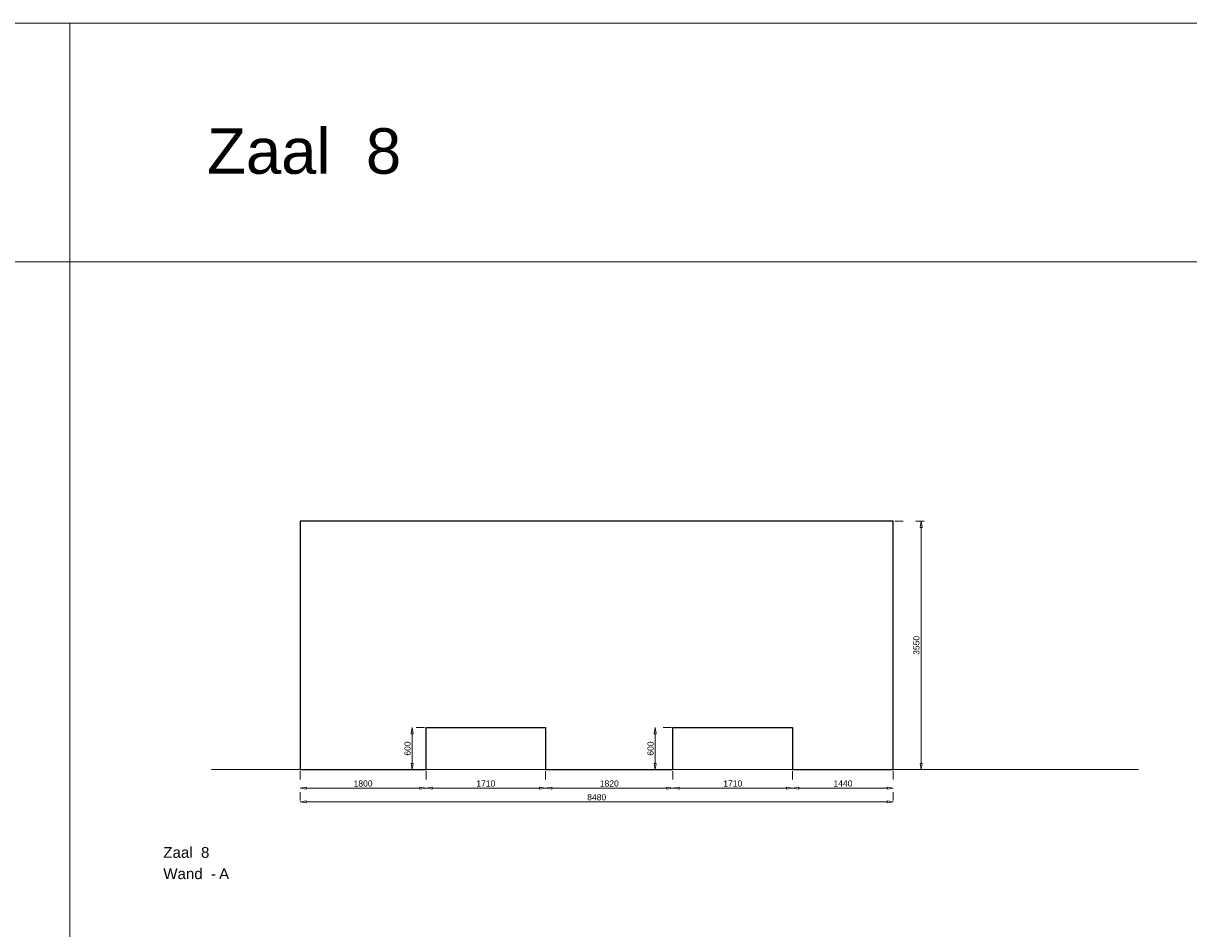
# Model space of a CAD drawing. Header units: millimetres. Extents: x 0 to 331873, y -101826 to 236919.
# Tile 56 of 57: x 298554 to 315213, y 166327 to 179271. Entities that reach past the tile are written whole.
import ezdxf

# ---------------------------------------------------------------- set-up
doc = ezdxf.new("R2010")
doc.units = ezdxf.units.MM
doc.header["$LTSCALE"] = 10
doc.linetypes.add('ACAD_ISO03W100', pattern=[30, 12, -18])
for name, color, linetype, lineweight in [('25-Staal-B', 150, 'Continuous', 25), ('^ 0-Staal-txt', 7, 'Continuous', 0), ('Layer1', 252, 'Continuous', 0)]:
    doc.layers.add(name, color=color, linetype=linetype, lineweight=lineweight)
doc.layers.add('DIM-DIM', color=7, linetype='Continuous')
doc.styles.add('Arial', font='arial.ttf')
doc.dimstyles.new('dim-11', dxfattribs={"dimscale": 35, "dimtxt": 2.5, "dimasz": 2.5, "dimexe": 1.25, "dimexo": 0.625, "dimtad": 1, "dimdec": 0, "dimtxsty": 'Arial', "dimblk": 'CLOSEDBLANK', "dimcen": 3, "dimclrd": 252, "dimclre": 252, "dimclrt": 7, "dimadec": 0, "dimazin": 0, "dimtfac": 1, "dimtdec": 0, "dimtmove": 0, "dimatfit": 3, "dimldrblk": 'CLOSEDBLANK', "dimfxl": 1, "dimlwd": 0, "dimlwe": 0, "dimarcsym": 0})

# ---------------------------------------------------------------- blocks, each defined once
blk = doc.blocks.new('_ClosedBlank')
at = {"color": 0, "linetype": 'ByBlock', "lineweight": -2}
for p, q in [((-1, 0.17), (0, 0)), ((-1, 0.17), (-1, -0.17)), ((0, 0), (-1, -0.17))]:
    blk.add_line(p, q, dxfattribs=at)
blk = doc.blocks.new('*D1106')
at = {"layer": 'Defpoints', "color": 0, "transparency": 16777216}
for p in [(271200, -42849), (273000, -42849), (273000, -43116)]:
    blk.add_point(p, dxfattribs=at)
at = {"layer": 'DIM-DIM', "color": 252, "linetype": 'ACAD_ISO03W100', "lineweight": 0, "transparency": 16777216}
for p, q in [((271200, -42871), (271200, -43159)), ((273000, -42871), (273000, -43159))]:
    blk.add_line(p, q, dxfattribs=at)
at = {"layer": 'DIM-DIM', "color": 252, "lineweight": 0, "transparency": 16777216}
blk.add_line((271287, -43116), (272912, -43116), dxfattribs=at)
at = {"layer": 'DIM-DIM', "color": 252, "lineweight": 0, "transparency": 16777216, "xscale": 87.5, "yscale": 87.5, "zscale": 87.5, "rotation": 180}
blk.add_blockref('_ClosedBlank', (271200, -43116), dxfattribs=at)
at = {"layer": 'DIM-DIM', "color": 252, "lineweight": 0, "transparency": 16777216, "xscale": 87.5, "yscale": 87.5, "zscale": 87.5}
blk.add_blockref('_ClosedBlank', (273000, -43116), dxfattribs=at)
at = {"layer": 'DIM-DIM', "color": 7, "transparency": 16777216, "insert": (272100, -43049), "char_height": 87.5, "attachment_point": 5, "style": 'Arial'}
blk.add_mtext('1800', dxfattribs=at)
blk = doc.blocks.new('*D1107')
at = {"layer": 'Defpoints', "color": 0, "transparency": 16777216}
for p in [(271200, -42849), (279680, -42849), (279680, -43312)]:
    blk.add_point(p, dxfattribs=at)
at = {"layer": 'DIM-DIM', "color": 252, "linetype": 'ACAD_ISO03W100', "lineweight": 0, "transparency": 16777216}
for p, q in [((271200, -42871), (271200, -43356)), ((279680, -42871), (279680, -43356))]:
    blk.add_line(p, q, dxfattribs=at)
at = {"layer": 'DIM-DIM', "color": 252, "lineweight": 0, "transparency": 16777216}
blk.add_line((271287, -43312), (279592, -43312), dxfattribs=at)
at = {"layer": 'DIM-DIM', "color": 252, "lineweight": 0, "transparency": 16777216, "xscale": 87.5, "yscale": 87.5, "zscale": 87.5, "rotation": 180}
blk.add_blockref('_ClosedBlank', (271200, -43312), dxfattribs=at)
at = {"layer": 'DIM-DIM', "color": 252, "lineweight": 0, "transparency": 16777216, "xscale": 87.5, "yscale": 87.5, "zscale": 87.5}
blk.add_blockref('_ClosedBlank', (279680, -43312), dxfattribs=at)
at = {"layer": 'DIM-DIM', "color": 7, "transparency": 16777216, "insert": (275440, -43246), "char_height": 87.5, "attachment_point": 5, "style": 'Arial'}
blk.add_mtext('8480', dxfattribs=at)
blk = doc.blocks.new('*D1237')
at = {"layer": 'Defpoints', "color": 0, "transparency": 16777216}
for p in [(273000, -42849), (274710, -42849), (274710, -43116)]:
    blk.add_point(p, dxfattribs=at)
at = {"layer": 'DIM-DIM', "color": 252, "linetype": 'ACAD_ISO03W100', "lineweight": 0, "transparency": 16777216}
for p, q in [((273000, -42871), (273000, -43159)), ((274710, -42871), (274710, -43159))]:
    blk.add_line(p, q, dxfattribs=at)
at = {"layer": 'DIM-DIM', "color": 252, "lineweight": 0, "transparency": 16777216}
blk.add_line((273087, -43116), (274622, -43116), dxfattribs=at)
at = {"layer": 'DIM-DIM', "color": 252, "lineweight": 0, "transparency": 16777216, "xscale": 87.5, "yscale": 87.5, "zscale": 87.5, "rotation": 180}
blk.add_blockref('_ClosedBlank', (273000, -43116), dxfattribs=at)
at = {"layer": 'DIM-DIM', "color": 252, "lineweight": 0, "transparency": 16777216, "xscale": 87.5, "yscale": 87.5, "zscale": 87.5}
blk.add_blockref('_ClosedBlank', (274710, -43116), dxfattribs=at)
at = {"layer": 'DIM-DIM', "color": 7, "transparency": 16777216, "insert": (273855, -43049), "char_height": 87.5, "attachment_point": 5, "style": 'Arial'}
blk.add_mtext('1710', dxfattribs=at)
blk = doc.blocks.new('*D1238')
at = {"layer": 'Defpoints', "color": 0, "transparency": 16777216}
for p in [(274710, -42849), (276530, -42849), (276530, -43116)]:
    blk.add_point(p, dxfattribs=at)
at = {"layer": 'DIM-DIM', "color": 252, "linetype": 'ACAD_ISO03W100', "lineweight": 0, "transparency": 16777216}
for p, q in [((274710, -42871), (274710, -43159)), ((276530, -42871), (276530, -43159))]:
    blk.add_line(p, q, dxfattribs=at)
at = {"layer": 'DIM-DIM', "color": 252, "lineweight": 0, "transparency": 16777216}
blk.add_line((274797, -43116), (276442, -43116), dxfattribs=at)
at = {"layer": 'DIM-DIM', "color": 252, "lineweight": 0, "transparency": 16777216, "xscale": 87.5, "yscale": 87.5, "zscale": 87.5, "rotation": 180}
blk.add_blockref('_ClosedBlank', (274710, -43116), dxfattribs=at)
at = {"layer": 'DIM-DIM', "color": 252, "lineweight": 0, "transparency": 16777216, "xscale": 87.5, "yscale": 87.5, "zscale": 87.5}
blk.add_blockref('_ClosedBlank', (276530, -43116), dxfattribs=at)
at = {"layer": 'DIM-DIM', "color": 7, "transparency": 16777216, "insert": (275620, -43049), "char_height": 87.5, "attachment_point": 5, "style": 'Arial'}
blk.add_mtext('1820', dxfattribs=at)
blk = doc.blocks.new('*D1239')
at = {"layer": 'Defpoints', "color": 0, "transparency": 16777216}
for p in [(276530, -42849), (278240, -42849), (278240, -43116)]:
    blk.add_point(p, dxfattribs=at)
at = {"layer": 'DIM-DIM', "color": 252, "linetype": 'ACAD_ISO03W100', "lineweight": 0, "transparency": 16777216}
for p, q in [((276530, -42871), (276530, -43159)), ((278240, -42871), (278240, -43159))]:
    blk.add_line(p, q, dxfattribs=at)
at = {"layer": 'DIM-DIM', "color": 252, "lineweight": 0, "transparency": 16777216}
blk.add_line((276617, -43116), (278152, -43116), dxfattribs=at)
at = {"layer": 'DIM-DIM', "color": 252, "lineweight": 0, "transparency": 16777216, "xscale": 87.5, "yscale": 87.5, "zscale": 87.5, "rotation": 180}
blk.add_blockref('_ClosedBlank', (276530, -43116), dxfattribs=at)
at = {"layer": 'DIM-DIM', "color": 252, "lineweight": 0, "transparency": 16777216, "xscale": 87.5, "yscale": 87.5, "zscale": 87.5}
blk.add_blockref('_ClosedBlank', (278240, -43116), dxfattribs=at)
at = {"layer": 'DIM-DIM', "color": 7, "transparency": 16777216, "insert": (277385, -43049), "char_height": 87.5, "attachment_point": 5, "style": 'Arial'}
blk.add_mtext('1710', dxfattribs=at)
blk = doc.blocks.new('*D1240')
at = {"layer": 'Defpoints', "color": 0, "transparency": 16777216}
for p in [(278240, -42849), (279680, -42849), (279680, -43116)]:
    blk.add_point(p, dxfattribs=at)
at = {"layer": 'DIM-DIM', "color": 252, "linetype": 'ACAD_ISO03W100', "lineweight": 0, "transparency": 16777216}
for p, q in [((278240, -42871), (278240, -43159)), ((279680, -42871), (279680, -43159))]:
    blk.add_line(p, q, dxfattribs=at)
at = {"layer": 'DIM-DIM', "color": 252, "lineweight": 0, "transparency": 16777216}
blk.add_line((278327, -43116), (279592, -43116), dxfattribs=at)
at = {"layer": 'DIM-DIM', "color": 252, "lineweight": 0, "transparency": 16777216, "xscale": 87.5, "yscale": 87.5, "zscale": 87.5, "rotation": 180}
blk.add_blockref('_ClosedBlank', (278240, -43116), dxfattribs=at)
at = {"layer": 'DIM-DIM', "color": 252, "lineweight": 0, "transparency": 16777216, "xscale": 87.5, "yscale": 87.5, "zscale": 87.5}
blk.add_blockref('_ClosedBlank', (279680, -43116), dxfattribs=at)
at = {"layer": 'DIM-DIM', "color": 7, "transparency": 16777216, "insert": (278960, -43049), "char_height": 87.5, "attachment_point": 5, "style": 'Arial'}
blk.add_mtext('1440', dxfattribs=at)
blk = doc.blocks.new('*D1241')
at = {"layer": 'Defpoints', "color": 0, "transparency": 16777216}
for p in [(273000, -42249), (272803, -42849), (273000, -42849)]:
    blk.add_point(p, dxfattribs=at)
at = {"layer": 'DIM-DIM', "color": 252, "linetype": 'ACAD_ISO03W100', "lineweight": 0, "transparency": 16777216}
for p, q in [((272978, -42249), (272759, -42249)), ((272978, -42849), (272759, -42849))]:
    blk.add_line(p, q, dxfattribs=at)
at = {"layer": 'DIM-DIM', "color": 252, "lineweight": 0, "transparency": 16777216}
blk.add_line((272803, -42337), (272803, -42762), dxfattribs=at)
at = {"layer": 'DIM-DIM', "color": 252, "lineweight": 0, "transparency": 16777216, "xscale": 87.5, "yscale": 87.5, "zscale": 87.5}
for p, rotation in [((272803, -42249), 90), ((272803, -42849), 270)]:
    blk.add_blockref('_ClosedBlank', p, dxfattribs=dict(at, rotation=rotation))
at = {"layer": 'DIM-DIM', "color": 7, "transparency": 16777216, "insert": (272736, -42549), "char_height": 87.5, "attachment_point": 5, "rotation": 90, "style": 'Arial'}
blk.add_mtext('600', dxfattribs=at)
blk = doc.blocks.new('*D1242')
at = {"layer": 'Defpoints', "color": 0, "transparency": 16777216}
for p in [(279680, -39299), (280077, -39299), (279680, -42849)]:
    blk.add_point(p, dxfattribs=at)
at = {"layer": 'DIM-DIM', "color": 252, "linetype": 'ACAD_ISO03W100', "lineweight": 0, "transparency": 16777216}
for p, q in [((279702, -39299), (280121, -39299)), ((279702, -42849), (280121, -42849))]:
    blk.add_line(p, q, dxfattribs=at)
at = {"layer": 'DIM-DIM', "color": 252, "lineweight": 0, "transparency": 16777216}
blk.add_line((280077, -42762), (280077, -39387), dxfattribs=at)
at = {"layer": 'DIM-DIM', "color": 252, "lineweight": 0, "transparency": 16777216, "xscale": 87.5, "yscale": 87.5, "zscale": 87.5}
for p, rotation in [((280077, -39299), 90), ((280077, -42849), 270)]:
    blk.add_blockref('_ClosedBlank', p, dxfattribs=dict(at, rotation=rotation))
at = {"layer": 'DIM-DIM', "color": 7, "transparency": 16777216, "insert": (280010, -41074), "char_height": 87.5, "attachment_point": 5, "rotation": 90, "style": 'Arial'}
blk.add_mtext('3550', dxfattribs=at)
blk = doc.blocks.new('*D1266')
at = {"layer": 'Defpoints', "color": 0, "transparency": 16777216}
for p in [(276530, -42249), (276277, -42849), (276530, -42849)]:
    blk.add_point(p, dxfattribs=at)
at = {"layer": 'DIM-DIM', "color": 252, "linetype": 'ACAD_ISO03W100', "lineweight": 0, "transparency": 16777216}
for p, q in [((276508, -42249), (276233, -42249)), ((276508, -42849), (276233, -42849))]:
    blk.add_line(p, q, dxfattribs=at)
at = {"layer": 'DIM-DIM', "color": 252, "lineweight": 0, "transparency": 16777216}
blk.add_line((276277, -42337), (276277, -42762), dxfattribs=at)
at = {"layer": 'DIM-DIM', "color": 252, "lineweight": 0, "transparency": 16777216, "xscale": 87.5, "yscale": 87.5, "zscale": 87.5}
for p, rotation in [((276277, -42249), 90), ((276277, -42849), 270)]:
    blk.add_blockref('_ClosedBlank', p, dxfattribs=dict(at, rotation=rotation))
at = {"layer": 'DIM-DIM', "color": 7, "transparency": 16777216, "insert": (276210, -42549), "char_height": 87.5, "attachment_point": 5, "rotation": 90, "style": 'Arial'}
blk.add_mtext('600', dxfattribs=at)
blk = doc.blocks.new('8a')
at = {"layer": '25-Staal-B'}
blk.add_lwpolyline([(271199.7, -42849.1), (272999.7, -42849.1), (272999.7, -42249.1), (274709.7, -42249.1), (274709.7, -42849.1), (276529.7, -42849.1), (276529.7, -42249.1), (278239.7, -42249.1), (278239.7, -42849.1), (279679.7, -42849.1), (279679.7, -39299.1), (271199.7, -39299.1)], close=True, dxfattribs=at)
at = {"layer": '^ 0-Staal-txt', "lineweight": 0, "style": 'Arial'}
for s, height, p in [('Zaal  8', 154.21, (269244.7, -44111.1)), ('Wand  - ', 154.21, (269244.7, -44415.9)), ('A', 154.2, (270041.8, -44415.9))]:
    blk.add_text(s, height=height, dxfattribs=at).set_placement(p)
at = {"layer": 'DIM-DIM'}
for base, p1, p2, picture, middle in [((280076.9, -39299.1), (279679.7, -42849.1), (279679.7, -39299.1), '*D1242', (280010.3, -41074.1)), ((272802.9, -42849.1), (272999.7, -42249.1), (272999.7, -42849.1), '*D1241', (272736.4, -42549.1)), ((276276.8, -42849.1), (276529.7, -42249.1), (276529.7, -42849.1), '*D1266', (276210.2, -42549.1))]:
    dim = blk.add_linear_dim(base=base, p1=p1, p2=p2, angle=90, dimstyle='dim-11', dxfattribs=at)
    dim.commit()
    dim.dimension.update_dxf_attribs({"geometry": picture, "text_midpoint": middle})
for base, p1, p2, picture, middle in [((272999.7, -43115.6), (271199.7, -42849.1), (272999.7, -42849.1), '*D1106', (272099.7, -43049.1)), ((279679.7, -43312.4), (271199.7, -42849.1), (279679.7, -42849.1), '*D1107', (275439.7, -43245.9)), ((274709.7, -43115.6), (272999.7, -42849.1), (274709.7, -42849.1), '*D1237', (273854.7, -43049.1)), ((276529.7, -43115.6), (274709.7, -42849.1), (276529.7, -42849.1), '*D1238', (275619.7, -43049.1)), ((278239.7, -43115.6), (276529.7, -42849.1), (278239.7, -42849.1), '*D1239', (277384.7, -43049.1)), ((279679.7, -43115.6), (278239.7, -42849.1), (279679.7, -42849.1), '*D1240', (278959.7, -43049.1))]:
    dim = blk.add_linear_dim(base=base, p1=p1, p2=p2, dimstyle='dim-11', dxfattribs=at)
    dim.commit()
    dim.dimension.update_dxf_attribs({"geometry": picture, "text_midpoint": middle})

msp = doc.modelspace()

# ---------------------------------------------------------------- linework, layer by layer
at = {"layer": '^ 0-Staal-txt', "lineweight": 0}
msp.add_lwpolyline([(301244.92, 168602.63), (314495.3, 168602.63)], dxfattribs=at)
at = {"layer": 'Layer1'}
for points in [[(299219.97, 175859.59), (281807.61, 175859.59), (281807.61, 179270.94), (299219.97, 179270.94)], [(316272.23, 175859.59), (299219.97, 175859.59), (299219.97, 179270.94), (316272.23, 179270.94)]]:
    msp.add_lwpolyline(points, close=True, dxfattribs=at)
msp.add_lwpolyline([(299219.97, 148186.28), (299219.97, 175859.59)], dxfattribs=at)

# ---------------------------------------------------------------- block references
at = {"layer": 'DIM-DIM'}
msp.add_blockref('8a', (31310.75, 211451.72), dxfattribs=at)

# ---------------------------------------------------------------- texts
at = {"layer": '^ 0-Staal-txt', "lineweight": 0, "style": 'Arial'}
msp.add_text('Zaal  8', height=650, dxfattribs=at).set_placement((301180.46, 177120.33))

doc.saveas('drawing.dxf')
